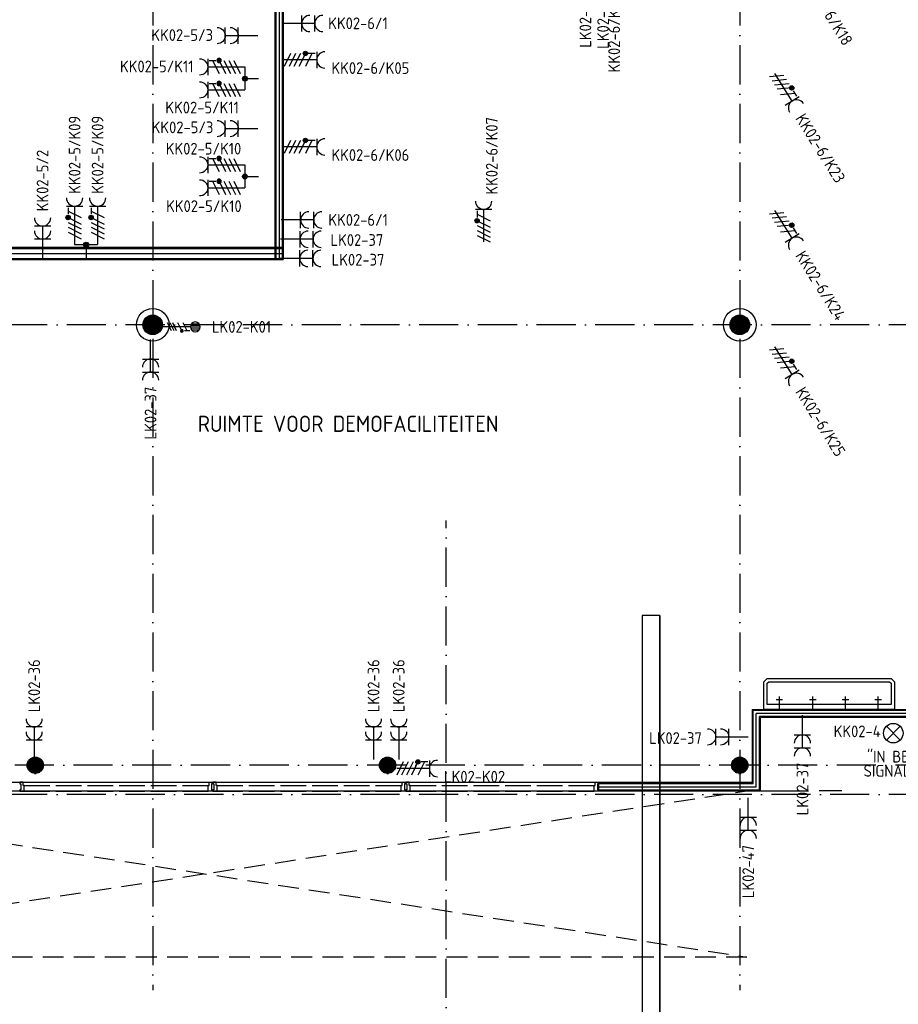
# Model space of a CAD drawing. Header units: millimetres. Extents: x 90707 to 259985, y -1262 to 84291.
# Tile 39 of 75: x 146007 to 159476, y 38393 to 53486. Entities that reach past the tile are written whole.
import ezdxf
from ezdxf.enums import TextEntityAlignment as Align

# ---------------------------------------------------------------- set-up
doc = ezdxf.new("R2010")
doc.units = ezdxf.units.MM
doc.header["$LTSCALE"] = 100
doc.linetypes.add('DASHDOT', pattern=[9, 6, -1.5, 0, -1.5])
doc.linetypes.add('HIDDEN2', pattern=[4.7625, 3.175, -1.5875])
doc.layers.get('0').update_dxf_attribs({"linetype": 'CONTINUOUS'})
for name, color, linetype in [('71', 2, 'CONTINUOUS'), ('AANSLWCD', 3, 'CONTINUOUS'), ('ABNSLWCD_ATTRIB', 2, 'CONTINUOUS'), ('AL$1----_MAATVOERING', 7, 'CONTINUOUS'), ('AL$7----_STRAMIEN', 1, 'DASHDOT'), ('AL$8----_HULPKOLOM', 2, 'CONTINUOUS'), ('AL$8----_HULPLIJNEN', 2, 'CONTINUOUS'), ('AL22----_BINNENWAND', 7, 'CONTINUOUS'), ('AL28----_KONSTRUKTIE', 3, 'CONTINUOUS'), ('AL32----_BINNENKOZ', 7, 'CONTINUOUS'), ('AL74----_INRSANITAIR', 7, 'CONTINUOUS'), ('ALL-----_REFLIJNEN', 8, 'CONTINUOUS'), ('ALXAA---_GEWBETON', 12, 'CONTINUOUS'), ('EB62203-_ATTRIB', 2, 'CONTINUOUS'), ('EB62208-_ATTRIB', 2, 'CONTINUOUS'), ('EB62209-_ATTRIB', 2, 'CONTINUOUS'), ('EB6331--_ATTRIB', 2, 'CONTINUOUS'), ('EL62203-_KRACHT-WCD230', 3, 'CONTINUOUS'), ('EL62208-_KRACHT-WCD400', 3, 'CONTINUOUS'), ('EL62209-_KRACHT-ASP400', 3, 'CONTINUOUS'), ('EL6331--_BELET230V', 3, 'CONTINUOUS'), ('EL6441--_DATACOM', 3, 'CONTINUOUS'), ('KABELGOOT', 8, 'CONTINUOUS'), ('LIJN035', 50, 'CONTINUOUS'), ('VOLGNUMMER', 7, 'CONTINUOUS')]:
    doc.layers.add(name, color=color, linetype=linetype)
doc.styles.add('1_8', font='ISO', dxfattribs={"height": 1.8})
doc.styles.add('2_0', font='iso', dxfattribs={"height": 200})
doc.styles.add('NORATT', font='isocp.shx')
doc.styles.get("Standard").update_dxf_attribs({"font": 'iso.shx'})

# ---------------------------------------------------------------- blocks, each defined once
blk = doc.blocks.new('ES3W2A')
for p, q in [((1.25, 2), (-1.25, 2)), ((0, 2), (0, -3)), ((1.25, 0), (-1.25, 0))]:
    blk.add_line(p, q)
for centre in [(0, 3.25), (0, 1.25)]:
    blk.add_arc(centre, 1.25, 180, 0)
at = {"style": '1_8'}
for tag, flags, p in [('VERMOGEN', 9, (-2.5, 5)), ('GROEP', 8, (0, 5)), ('SCHAK', 8, (2.5, 5)), ('GELIJK', 9, (5, 5)), ('KAST', 9, (7, 5)), ('TAL', 8, (2.5, 5))]:
    blk.add_attdef(tag, text='', height=1.8, rotation=90, dxfattribs=dict(at, flags=flags)).set_placement(p, align=Align.MIDDLE_CENTER)
at = {"style": '1_8', "width": 0.7, "flags": 8}
blk.add_attdef('DOEL', text='', height=1.8, rotation=90, dxfattribs=at).set_placement((-2.5, 5), align=Align.MIDDLE_LEFT)
at = {"style": '1_8', "flags": 9}
blk.add_attdef('M_CODE', text='', height=1.8, dxfattribs=at).set_placement((0, 0), align=Align.MIDDLE_CENTER)
blk = doc.blocks.new('ES2X2')
for p, q in [((-0.45, 1.4), (-0.45, 2.6)), ((-0.15, 1.27), (-0.15, 2.73)), ((0.15, 1.27), (0.15, 2.73)), ((0.45, 1.4), (0.45, 2.6)), ((0, 1.25), (0, -3))]:
    blk.add_line(p, q)
at = {"color": 1}
for p, q in [((-0.72, -0.21), (-0.72, 0.11)), ((-0.64, -0.25), (-0.64, 0.15)), ((-0.6, 1.15), (-0.6, 0.35)), ((-0.6, 0.75), (0.6, 0.15)), ((-0.56, -0.25), (-0.56, 0.15)), ((-0.48, -0.21), (-0.48, 0.11)), ((-0.6, -0.05), (0.6, -0.65)), ((-0.6, -0.85), (0.6, -1.45)), ((-0.6, -1.25), (0.6, -1.85)), ((-0.6, -1.65), (0.6, -2.25))]:
    blk.add_line(p, q, dxfattribs=at)
blk.add_circle((0, 2), 0.75)
blk.add_circle((-0.6, -0.05), 0.2, dxfattribs=at)
at = {"style": '1_8'}
for tag, flags, p in [('VERMOGEN', 9, (-2.5, 4.5)), ('GROEP', 8, (0, 4.5)), ('SCHAK', 8, (2.5, 4.5)), ('KAST', 9, (7, 4.5)), ('DOEL', 8, (-2.5, 1))]:
    blk.add_attdef(tag, text='', height=1.8, rotation=90, dxfattribs=dict(at, flags=flags)).set_placement(p, align=Align.MIDDLE_LEFT)
at = {"style": '1_8', "flags": 8}
blk.add_attdef('TAL', text='', height=1.8, rotation=90, dxfattribs=at).set_placement((2.5, 4.5), align=Align.MIDDLE_CENTER)
at = {"style": '1_8', "flags": 9}
blk.add_attdef('M_CODE', text='', height=1.8, dxfattribs=at).set_placement((0, 0), align=Align.MIDDLE_CENTER)
blk = doc.blocks.new('ES081001')
for p, q in [((1.06, -1.06), (-1.06, 1.06)), ((-1.06, -1.06), (1.06, 1.06))]:
    blk.add_line(p, q)
blk.add_circle((0, 0), 1.5)
at = {"color": 2, "style": '1_8', "flags": 8}
for tag, p in [('NUMMER', (0, 5.5)), ('CODE', (0, 3))]:
    blk.add_attdef(tag, text='', height=1.8, dxfattribs=at).set_placement(p, align=Align.MIDDLE)
at = {"style": '1_8', "flags": 8}
blk.add_attdef('M_CODE', text='', height=1.8, dxfattribs=at).set_placement((0, 0), align=Align.MIDDLE_CENTER)
blk = doc.blocks.new('ES2W4A')
at = {"color": 0, "ltscale": 0.5}
for p, q in [((-1.25, 2), (1.25, 2)), ((0, 2), (0, -3))]:
    blk.add_line(p, q, dxfattribs=at)
at = {"color": 0}
for p, q in [((-1.25, 2), (1.25, 2)), ((0, 2), (0, -3))]:
    blk.add_line(p, q, dxfattribs=at)
at = {"color": 1, "ltscale": 0.5}
for p, q in [((-1, 1.75), (-1, 0.75)), ((-1.2, -0.02), (-1.2, 0.52)), ((-1.07, -0.08), (-1.07, 0.58)), ((-1, 1.25), (1, 0.25)), ((-1, 0.25), (1, -0.75)), ((-0.93, -0.08), (-0.93, 0.58)), ((-0.8, -0.02), (-0.8, 0.52)), ((-1, -0.5), (1, -1.5)), ((-1, -1.25), (1, -2.25)), ((-1, -2), (1, -3))]:
    blk.add_line(p, q, dxfattribs=at)
at = {"color": 1}
for p, q in [((-1, 1.75), (-1, 0.75)), ((-1.2, -0.02), (-1.2, 0.52)), ((-1.07, -0.08), (-1.07, 0.58)), ((-1, 1.25), (1, 0.25)), ((-1, 0.25), (1, -0.75)), ((-0.93, -0.08), (-0.93, 0.58)), ((-0.8, -0.02), (-0.8, 0.52)), ((-1, -0.5), (1, -1.5)), ((-1, -1.25), (1, -2.25)), ((-1, -2), (1, -3))]:
    blk.add_line(p, q, dxfattribs=at)
at = {"color": 1, "ltscale": 0.5}
blk.add_circle((-1, 0.25), 0.333, dxfattribs=at)
at = {"color": 1}
blk.add_circle((-1, 0.25), 0.333, dxfattribs=at)
at = {"color": 0, "ltscale": 0.5}
blk.add_arc((0, 3.25), 1.25, 180, 0, dxfattribs=at)
at = {"color": 0}
blk.add_arc((0, 3.25), 1.25, 180, 0, dxfattribs=at)
at = {"ltscale": 0.5, "style": 'NORATT'}
for tag, flags, p in [('VERMOGEN', 9, (-3.75, 4.25)), ('GROEP', 8, (1.25, 4.25)), ('DOEL', 8, (-1.25, 4.25)), ('KAST', 9, (3.75, 4.25)), ('TAL', 8, (-3.75, 4.25))]:
    blk.add_attdef(tag, text='', height=1.8, rotation=90, dxfattribs=dict(at, flags=flags)).set_placement(p, align=Align.MIDDLE_LEFT)
at = {"style": '1_8'}
for tag, flags, p in [('VERMOGEN', 9, (-3.75, 4.25)), ('GROEP', 8, (1.25, 4.25)), ('DOEL', 8, (-1.25, 4.25)), ('KAST', 9, (3.75, 4.25)), ('TAL', 8, (-3.75, 4.25))]:
    blk.add_attdef(tag, text='', height=1.8, rotation=90, dxfattribs=dict(at, flags=flags)).set_placement(p, align=Align.MIDDLE_LEFT)
at = {"color": 0, "ltscale": 0.5, "style": 'NORATT', "width": 0.7, "flags": 8}
blk.add_attdef('SCHAK', text='', height=1.8, rotation=90, dxfattribs=at).set_placement((3.75, 4.25), align=Align.MIDDLE_LEFT)
at = {"color": 0, "style": '1_8', "width": 0.7, "flags": 8}
blk.add_attdef('SCHAK', text='', height=1.8, rotation=90, dxfattribs=at).set_placement((3.75, 4.25), align=Align.MIDDLE_LEFT)
at = {"ltscale": 0.5, "style": 'NORATT', "flags": 9}
blk.add_attdef('GELIJK', text='', height=1.8, rotation=90, dxfattribs=at).set_placement((5, 5), align=Align.MIDDLE_CENTER)
at = {"style": '1_8', "flags": 9}
blk.add_attdef('GELIJK', text='', height=1.8, rotation=90, dxfattribs=at).set_placement((5, 5), align=Align.MIDDLE_CENTER)
at = {"ltscale": 0.5, "style": 'NORATT', "flags": 9}
blk.add_attdef('M_CODE', text='', height=1.8, dxfattribs=at).set_placement((0, 0), align=Align.MIDDLE_CENTER)
at = {"style": '1_8', "flags": 9}
blk.add_attdef('M_CODE', text='', height=1.8, dxfattribs=at).set_placement((0, 0), align=Align.MIDDLE_CENTER)
blk = doc.blocks.new('EH100000')
at = {"linetype": 'ByBlock'}
for p, q in [((1, 0.5), (0, 0.5)), ((1, 0.5, 1), (0, 0.5, 1)), ((0, -0.5, 1), (1, -0.5, 1)), ((1, -0.5), (0, -0.5))]:
    blk.add_line(p, q, dxfattribs=at)
at = {"linetype": 'ByBlock', "invisible_edges": 15}
for points in [[(1, -0.5), (0, -0.5), (0, 0.5), (1, 0.5)], [(0, 0.5), (1, 0.5), (1, 0.5, 1), (0, 0.5, 1)], [(0, -0.5, 1), (1, -0.5, 1), (1, -0.5), (0, -0.5)]]:
    blk.add_3dface(points, dxfattribs=at)
at = {"linetype": 'ByBlock', "style": '2_0', "flags": 8}
blk.add_attdef('FUNCTIE', text='', height=0.5, dxfattribs=at).set_placement((0.5, 0), align=Align.MIDDLE)
at = {"linetype": 'ByBlock', "flags": 9}
blk.add_attdef('SCHOT', text='', height=0.5, dxfattribs=at).set_placement((0.5, 0), align=Align.MIDDLE)
blk = doc.blocks.new('EH100005')
blk.add_lwpolyline([(-1, -0.5), (0, -0.5), (0, 0.5), (-1, 0.5)])
at = {"style": '2_0', "flags": 9}
blk.add_attdef('HULPSTUK', text='', height=0.5, dxfattribs=at).set_placement((0, 0), align=Align.MIDDLE)
blk = doc.blocks.new('A$Cca306792')
at = {"layer": 'AL$1----_MAATVOERING', "color": 8}
for p, q in [((58803, 51070), (58803, 65105)), ((49468, 51255), (58803, 51255))]:
    blk.add_line(p, q, dxfattribs=at)
at = {"layer": 'AL$7----_STRAMIEN', "color": 1}
for points in [[(56928, 78659), (56928, 39870)], [(65928, 78659), (65928, 39870)], [(146222, 50070), (3931, 50070)], [(135522, 43320), (3452, 43320)], [(146222, 42870), (2867, 42870)]]:
    blk.add_lwpolyline(points, dxfattribs=at)
at = {"layer": 'AL$7----_STRAMIEN'}
blk.add_lwpolyline([(61428, 5550), (61428, 47073)], dxfattribs=at)
at = {"layer": 'AL$8----_HULPKOLOM', "color": 8}
for centre in [(56928, 50070), (65928, 50070)]:
    blk.add_circle(centre, 250, dxfattribs=at)
at = {"layer": 'AL$8----_HULPLIJNEN', "color": 8}
for p, q in [((28917, 43060), (66118, 43060)), ((48945, 42928), (66983, 42928)), ((67491, 42928), (67144, 42928))]:
    blk.add_line(p, q, dxfattribs=at)
at = {"layer": 'AL22----_BINNENWAND', "color": 8}
for p, q in [((58803, 51255), (58803, 59024)), ((58928, 56200), (58928, 51070)), ((58928, 51255), (48918, 51255)), ((58928, 51255), (58803, 51255)), ((48918, 51070), (58928, 51070)), ((66118, 44175), (66118, 43053)), ((66118, 44175), (68851, 44175)), ((66243, 42928), (66243, 44050)), ((68870, 44050), (66243, 44050)), ((66118, 43053), (63763, 43053)), ((63763, 43053), (63763, 42928)), ((63763, 42928), (64348, 42928))]:
    blk.add_line(p, q, dxfattribs=at)
at = {"layer": 'AL22----_BINNENWAND', "color": 8, "linetype": 'Continuous'}
for p, q in [((58818, 56213), (58818, 51070)), ((58913, 56200), (58913, 51070)), ((48918, 51240), (58928, 51240)), ((48918, 51085), (58928, 51085)), ((66133, 43038), (66133, 44160)), ((68851, 44160), (66133, 44160)), ((66228, 42943), (66228, 44065)), ((68870, 44065), (66228, 44065)), ((63763, 43038), (66133, 43038)), ((63763, 42943), (66228, 42943))]:
    blk.add_line(p, q, dxfattribs=at)
at = {"layer": 'AL28----_KONSTRUKTIE', "color": 8}
for centre, radius in [((56928, 50070), 150), ((65928, 50070), 150), ((55128, 43320), 125), ((60528, 43320), 125), ((65928, 43320), 125), ((65928, 43320), 125)]:
    blk.add_circle(centre, radius, dxfattribs=at)
at = {"layer": 'AL32----_BINNENKOZ', "color": 8}
for p, q in [((54891, 43060), (54891, 43035)), ((54941, 43060), (54891, 43060)), ((54891, 43035), (54907, 43035)), ((54907, 43035), (54907, 42943)), ((54941, 43060), (55370, 43060)), ((54941, 43009), (54941, 43060)), ((55426, 43060), (55855, 43060)), ((55911, 43060), (56340, 43060)), ((56396, 43060), (56825, 43060)), ((56881, 43060), (57310, 43060)), ((57366, 43060), (57795, 43060)), ((57795, 43009), (57795, 43060)), ((57795, 43060), (57845, 43060)), ((57845, 43035), (57829, 43035)), ((57829, 43035), (57829, 42943)), ((57845, 43060), (57845, 43035)), ((57850, 43060), (57850, 43035)), ((57900, 43060), (57850, 43060)), ((57850, 43035), (57866, 43035)), ((57866, 43035), (57866, 42943)), ((57900, 43060), (58329, 43060)), ((57900, 43009), (57900, 43060)), ((58385, 43060), (58814, 43060)), ((58870, 43060), (59299, 43060)), ((59355, 43060), (59784, 43060)), ((59840, 43060), (60269, 43060)), ((60325, 43060), (60754, 43060)), ((60754, 43009), (60754, 43060)), ((60754, 43060), (60804, 43060)), ((60804, 43035), (60788, 43035)), ((60788, 43035), (60788, 42943)), ((60804, 43060), (60804, 43035)), ((60809, 43060), (60809, 43035)), ((60859, 43060), (60809, 43060)), ((60809, 43035), (60825, 43035)), ((60825, 43035), (60825, 42943)), ((60859, 43060), (61288, 43060)), ((60859, 43009), (60859, 43060)), ((61344, 43060), (61773, 43060)), ((61829, 43060), (62258, 43060)), ((62314, 43060), (62743, 43060)), ((62799, 43060), (63228, 43060)), ((63284, 43060), (63713, 43060)), ((63713, 43009), (63713, 43060)), ((63713, 43060), (63763, 43060)), ((63763, 43035), (63747, 43035)), ((63747, 43035), (63747, 42943)), ((63763, 43060), (63763, 43035)), ((54907, 42943), (54891, 42943)), ((54891, 42943), (54891, 42921)), ((54891, 42921), (54958, 42921)), ((54958, 43009), (54941, 43009)), ((54958, 43009), (55353, 43009)), ((54958, 42921), (54958, 43009)), ((54958, 42921), (55353, 42921)), ((55443, 43009), (55838, 43009)), ((55443, 42921), (55838, 42921)), ((55928, 43009), (56323, 43009)), ((55928, 42921), (56323, 42921)), ((56413, 43009), (56808, 43009)), ((56413, 42921), (56808, 42921)), ((56898, 43009), (57293, 43009)), ((56898, 42921), (57293, 42921)), ((57383, 43009), (57778, 43009)), ((57383, 42921), (57778, 42921)), ((57778, 42921), (57778, 43009)), ((57778, 43009), (57795, 43009)), ((57845, 42921), (57778, 42921)), ((57829, 42943), (57845, 42943)), ((57845, 42943), (57845, 42921)), ((57866, 42943), (57850, 42943)), ((57850, 42943), (57850, 42921)), ((57850, 42921), (57917, 42921)), ((57917, 43009), (57900, 43009)), ((57917, 43009), (58312, 43009)), ((57917, 42921), (57917, 43009)), ((57917, 42921), (58312, 42921)), ((58402, 43009), (58797, 43009)), ((58402, 42921), (58797, 42921)), ((58887, 43009), (59282, 43009)), ((58887, 42921), (59282, 42921)), ((59372, 43009), (59767, 43009)), ((59372, 42921), (59767, 42921)), ((59857, 43009), (60252, 43009)), ((59857, 42921), (60252, 42921)), ((60342, 43009), (60737, 43009)), ((60342, 42921), (60737, 42921)), ((60737, 42921), (60737, 43009)), ((60737, 43009), (60754, 43009)), ((60804, 42921), (60737, 42921)), ((60788, 42943), (60804, 42943)), ((60804, 42943), (60804, 42921)), ((60825, 42943), (60809, 42943)), ((60809, 42943), (60809, 42921)), ((60809, 42921), (60876, 42921)), ((60876, 43009), (60859, 43009)), ((60876, 43009), (61271, 43009)), ((60876, 42921), (60876, 43009)), ((60876, 42921), (61271, 42921)), ((61361, 43009), (61756, 43009)), ((61361, 42921), (61756, 42921)), ((61846, 43009), (62241, 43009)), ((61846, 42921), (62241, 42921)), ((62331, 43009), (62726, 43009)), ((62331, 42921), (62726, 42921)), ((62816, 43009), (63211, 43009)), ((62816, 42921), (63211, 42921)), ((63301, 43009), (63696, 43009)), ((63301, 42921), (63696, 42921)), ((63696, 42921), (63696, 43009)), ((63696, 43009), (63713, 43009)), ((63763, 42921), (63696, 42921)), ((63747, 42943), (63763, 42943)), ((63763, 42943), (63763, 42921))]:
    blk.add_line(p, q, dxfattribs=at)
at = {"layer": 'AL32----_BINNENKOZ', "color": 8, "linetype": 'HIDDEN2'}
for p, q in [((49388, 42928), (66038, 42928)), ((49388, 40379), (66038, 42928)), ((49438, 42928), (66038, 40379)), ((66038, 40379), (49388, 40379))]:
    blk.add_line(p, q, dxfattribs=at)
at = {"layer": 'AL74----_INRSANITAIR', "color": 8, "linetype": 'Continuous'}
for p, q in [((66298, 44600), (66348, 44650)), ((66298, 44475), (66298, 44600)), ((66348, 44650), (68248, 44650)), ((66348, 44575), (66373, 44600)), ((66348, 44475), (66348, 44575)), ((66373, 44600), (68223, 44600)), ((68223, 44600), (68248, 44575)), ((68248, 44650), (68298, 44600)), ((68248, 44575), (68248, 44475)), ((68298, 44600), (68298, 44475)), ((66298, 44175), (66298, 44475)), ((66348, 44250), (66348, 44475)), ((68248, 44475), (68248, 44250)), ((68298, 44475), (68298, 44175)), ((68248, 44250), (66348, 44250)), ((68298, 44175), (66298, 44175))]:
    blk.add_line(p, q, dxfattribs=at)
for points in [[(66535, 44175), (66535, 44375)], [(67048, 44175), (67048, 44375)], [(67548, 44175), (67548, 44375)], [(68048, 44175), (68048, 44375)], [(66485, 44325), (66585, 44325)], [(66998, 44325), (67098, 44325)], [(67498, 44325), (67598, 44325)], [(67998, 44325), (68098, 44325)]]:
    blk.add_lwpolyline(points, dxfattribs=at)
at = {"layer": 'ALL-----_REFLIJNEN', "color": 8, "linetype": 'Continuous'}
for p, q in [((58866, 56203), (58866, 51070)), ((48918, 51162), (58928, 51162)), ((66181, 42990), (66181, 44112)), ((68851, 44112), (66181, 44112)), ((63763, 42990), (66181, 42990))]:
    blk.add_line(p, q, dxfattribs=at)
at = {"layer": 'ALXAA---_GEWBETON', "color": 8}
for p, q in [((56788, 50016), (56788, 50123)), ((56808, 49980), (56808, 50160)), ((56828, 49958), (56828, 50181)), ((56848, 49943), (56848, 50196)), ((56868, 49932), (56868, 50207)), ((56888, 49925), (56888, 50214)), ((56908, 49921), (56908, 50218)), ((56928, 49920), (56928, 50220)), ((56948, 49921), (56948, 50218)), ((56968, 49925), (56968, 50214)), ((56988, 49932), (56988, 50207)), ((57008, 49943), (57008, 50196)), ((57028, 49958), (57028, 50181)), ((57048, 49980), (57048, 50160)), ((57068, 50016), (57068, 50123)), ((65788, 50016), (65788, 50123)), ((65808, 49980), (65808, 50160)), ((65828, 49958), (65828, 50181)), ((65848, 49943), (65848, 50196)), ((65868, 49932), (65868, 50207)), ((65888, 49925), (65888, 50214)), ((65908, 49921), (65908, 50218)), ((65928, 49920), (65928, 50220)), ((65948, 49921), (65948, 50218)), ((65968, 49925), (65968, 50214)), ((65988, 49932), (65988, 50207)), ((66008, 49943), (66008, 50196)), ((66028, 49958), (66028, 50181)), ((66048, 49980), (66048, 50160)), ((66068, 50016), (66068, 50123)), ((55004, 43335), (55252, 43335)), ((55009, 43355), (55248, 43355)), ((55016, 43375), (55240, 43375)), ((55029, 43395), (55228, 43395)), ((55048, 43415), (55209, 43415)), ((55081, 43435), (55176, 43435)), ((60404, 43335), (60652, 43335)), ((60409, 43355), (60648, 43355)), ((60416, 43375), (60640, 43375)), ((60429, 43395), (60628, 43395)), ((60448, 43415), (60609, 43415)), ((60481, 43435), (60576, 43435)), ((65804, 43335), (66052, 43335)), ((65804, 43335), (66052, 43335)), ((65809, 43355), (66048, 43355)), ((65809, 43355), (66048, 43355)), ((65816, 43375), (66040, 43375)), ((65816, 43375), (66040, 43375)), ((65829, 43395), (66028, 43395)), ((65829, 43395), (66028, 43395)), ((65848, 43415), (66009, 43415)), ((65848, 43415), (66009, 43415)), ((65881, 43435), (65976, 43435)), ((65881, 43435), (65976, 43435)), ((55003, 43315), (55253, 43315)), ((55006, 43295), (55251, 43295)), ((55011, 43275), (55245, 43275)), ((55021, 43255), (55236, 43255)), ((55036, 43235), (55221, 43235)), ((55059, 43215), (55197, 43215)), ((55115, 43195), (55142, 43195)), ((60403, 43315), (60653, 43315)), ((60406, 43295), (60651, 43295)), ((60411, 43275), (60645, 43275)), ((60421, 43255), (60636, 43255)), ((60436, 43235), (60621, 43235)), ((60459, 43215), (60597, 43215)), ((60515, 43195), (60542, 43195)), ((65803, 43315), (66053, 43315)), ((65803, 43315), (66053, 43315)), ((65806, 43295), (66051, 43295)), ((65806, 43295), (66051, 43295)), ((65811, 43275), (66045, 43275)), ((65811, 43275), (66045, 43275)), ((65821, 43255), (66036, 43255)), ((65821, 43255), (66036, 43255)), ((65836, 43235), (66021, 43235)), ((65836, 43235), (66021, 43235)), ((65859, 43215), (65997, 43215)), ((65859, 43215), (65997, 43215)), ((65915, 43195), (65942, 43195)), ((65915, 43195), (65942, 43195))]:
    blk.add_line(p, q, dxfattribs=at)
at = {"layer": 'KABELGOOT', "yscale": 270, "zscale": 60, "rotation": 90}
for name, p, xscale in [('EH100000', (64569, 37891), 7723.999999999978), ('EH100005', (64569, 45615), 60)]:
    blk.add_blockref(name, p, dxfattribs=dict(at, xscale=xscale))
at = {"layer": 'VOLGNUMMER', "color": 252, "linetype": 'ByBlock'}
blk.add_text('RUIMTE VOOR DEMOFACILITEITEN', height=250, dxfattribs=at).set_placement((57620, 48428))
for tag, p in [('0.28', (16187, 74214)), ('0.16', (78893, 73105)), ('0.17', (62961, 72994)), ('0.29', (35887, 72529)), ('0.18', (53124, 64542)), ('0.701', (85482, 63517)), ('0.30', (29366, 63128)), ('0.32', (36092, 63166)), ('0.12', (90689, 63024)), ('0.29A', (33165, 62745)), ('0.30', (38191, 61494)), ('0.27', (17657, 61363)), ('0.19', (61479, 61433)), ('0.14', (89762, 60088)), ('0.33', (45869, 59450)), ('0.15', (73454, 57402)), ('0.801', (112714, 57073)), ('0.25', (28058, 57013)), ('0.18A', (61029, 56759)), ('0.26A', (36299, 54851)), ('0.20', (60895, 53506)), ('0.800', (90980, 50804)), ('0.25A', (73288, 48435)), ('0.21', (58702, 48178)), ('0.300', (94483, 48257)), ('0.24', (35041, 47783)), ('0.102', (87631, 47613)), ('0.26', (18559, 46119)), ('0.203', (95795, 46197)), ('0.802', (68387, 42721)), ('0.204', (95497, 42149)), ('0.07B', (66790, 38909)), ('0.702', (95327, 36513))]:
    blk.add_attdef(tag, text='', height=250, dxfattribs=at).set_placement(p, align=Align.MIDDLE_CENTER)
at = {"layer": 'VOLGNUMMER', "color": 8, "linetype": 'ByBlock'}
blk.add_attdef('0.600', text='', height=250, dxfattribs=at).set_placement((96800, 48300), align=Align.MIDDLE_CENTER)

msp = doc.modelspace()

# ---------------------------------------------------------------- linework, layer by layer
at = {"layer": '71'}
for centre, radius in [((149460, 52582), 37.5), ((149460, 52582), 25), ((149460, 52582), 12.5), ((149460, 51082), 37.5), ((149460, 51082), 25), ((149460, 51082), 12.5), ((147027, 50037), 37.5), ((147027, 50037), 25), ((147027, 50037), 12.5)]:
    msp.add_circle(centre, radius, dxfattribs=at)
at = {"layer": 'LIJN035', "color": 90}
for p, q in [((149362, 52761), (149460, 52761)), ((149460, 52761), (149460, 52408)), ((149460, 52585), (149669, 52585)), ((149361, 52408), (149460, 52408)), ((149362, 51260), (149460, 51260)), ((149460, 51260), (149460, 50908)), ((149460, 51084), (149669, 51084)), ((149361, 50908), (149460, 50908)), ((146849, 50136), (146849, 50037)), ((147201, 50137), (147201, 50037)), ((146849, 50037), (147201, 50037)), ((147025, 50037), (147025, 49828))]:
    msp.add_line(p, q, dxfattribs=at)

# ---------------------------------------------------------------- block references
at = {"layer": 'AANSLWCD'}
ref = msp.add_blockref('ES3W2A', (158007, 42523), dxfattribs=dict(at, xscale=100, yscale=100, zscale=100, rotation=180))
ref.add_attrib('GROEP', 'LK02-37', dxfattribs={"layer": 'ABNSLWCD_ATTRIB', "color": 1, "height": 180, "rotation": 90, "style": '1_8', "flags": 8}).set_placement((158007, 42098), align=Align.MIDDLE_RIGHT)
ref = msp.add_blockref('ES3W2A', (157175, 41260, 1050), dxfattribs=dict(at, xscale=100, yscale=100, zscale=100, rotation=180))
ref.add_attrib('GROEP', 'LK02-47', dxfattribs={"layer": 'ABNSLWCD_ATTRIB', "color": 1, "height": 180, "rotation": 90, "style": '1_8', "flags": 8}).set_placement((157175, 40835, 1050), align=Align.MIDDLE_RIGHT)
at = {"layer": 'EL62203-_KRACHT-WCD230'}
ref = msp.add_blockref('ES3W2A', (154654, 54266, 1050), dxfattribs=dict(at, xscale=-100, yscale=100, zscale=100, rotation=180))
ref.add_attrib('GROEP', 'LK02-31', dxfattribs={"layer": 'EB62203-_ATTRIB', "color": 1, "height": 180, "rotation": 90, "style": '1_8', "flags": 8}).set_placement((154679, 53056, 1050), align=Align.MIDDLE_LEFT)
ref = msp.add_blockref('ES3W2A', (154954, 54250, 1050), dxfattribs=dict(at, xscale=100, yscale=100, zscale=100, rotation=180))
ref.add_attrib('GROEP', 'LK02-31', dxfattribs={"layer": 'EB62203-_ATTRIB', "color": 1, "height": 180, "rotation": 90, "style": '1_8', "flags": 8}).set_placement((154950, 53040, 1050), align=Align.MIDDLE_LEFT)
ref = msp.add_blockref('ES3W2A', (150331, 53427, 1050), dxfattribs=dict(at, xscale=100, yscale=100, zscale=100, rotation=270))
ref.add_attrib('GROEP', 'KK02-6/1 ', dxfattribs={"layer": 'EB62203-_ATTRIB', "color": 1, "height": 180, "style": '1_8', "flags": 8}).set_placement((150737, 53430, 1050), align=Align.MIDDLE_LEFT)
ref = msp.add_blockref('ES3W2A', (149357, 53241, 1050), dxfattribs=dict(at, xscale=-100, yscale=100, zscale=100, rotation=90))
ref.add_attrib('GROEP', 'KK02-5/3', dxfattribs={"layer": 'EB62203-_ATTRIB', "color": 1, "height": 180, "style": '1_8', "flags": 8}).set_placement((148025, 53250, 1050), align=Align.MIDDLE_LEFT)
ref = msp.add_blockref('ES3W2A', (149357, 51817, 1050), dxfattribs=dict(at, xscale=-100, yscale=100, zscale=100, rotation=90))
ref.add_attrib('GROEP', 'KK02-5/3', dxfattribs={"layer": 'EB62203-_ATTRIB', "color": 1, "height": 180, "style": '1_8', "flags": 8}).set_placement((148030, 51835, 1050), align=Align.MIDDLE_LEFT)
ref = msp.add_blockref('ES3W2A', (146357, 50123, 1050), dxfattribs=dict(at, xscale=100, yscale=100, zscale=100))
ref.add_attrib('GROEP', 'KK02-5/2', dxfattribs={"layer": 'EB62203-_ATTRIB', "color": 1, "height": 180, "rotation": 90, "style": '1_8', "flags": 8}).set_placement((146357, 50548, 1050), align=Align.MIDDLE_LEFT)
ref = msp.add_blockref('ES3W2A', (150314, 50416, 1050), dxfattribs=dict(at, xscale=100, yscale=100, zscale=100, rotation=270))
ref.add_attrib('GROEP', 'KK02-6/1 ', dxfattribs={"layer": 'EB62203-_ATTRIB', "color": 1, "height": 180, "style": '1_8', "flags": 8}).set_placement((150739, 50416, 1050), align=Align.MIDDLE_LEFT)
ref = msp.add_blockref('ES3W2A', (150305, 50121), dxfattribs=dict(at, xscale=100, yscale=100, zscale=100, rotation=270))
ref.add_attrib('GROEP', 'LK02-37 ', dxfattribs={"layer": 'EB62203-_ATTRIB', "color": 1, "height": 180, "style": '1_8', "flags": 8}).set_placement((151683, 50108), align=Align.MIDDLE_RIGHT)
ref = msp.add_blockref('ES3W2A', (150301, 49826, 1050), dxfattribs=dict(at, xscale=100, yscale=100, zscale=100, rotation=270))
ref.add_attrib('GROEP', 'LK02-37 ', dxfattribs={"layer": 'EB62203-_ATTRIB', "color": 1, "height": 180, "style": '1_8', "flags": 8}).set_placement((151701, 49806, 1050), align=Align.MIDDLE_RIGHT)
ref = msp.add_blockref('ES3W2A', (148013, 48284, 1050), dxfattribs=dict(at, xscale=100, yscale=100, zscale=100, rotation=180))
ref.add_attrib('GROEP', 'LK02-37', dxfattribs={"layer": 'EB62203-_ATTRIB', "color": 1, "height": 180, "rotation": 90, "style": '1_8', "flags": 8}).set_placement((148013, 47859, 1050), align=Align.MIDDLE_RIGHT)
ref = msp.add_blockref('ES3W2A', (146229, 42444), dxfattribs=dict(at, xscale=100, yscale=100, zscale=100))
ref.add_attrib('GROEP', 'LK02-36 ', dxfattribs={"layer": 'EB62203-_ATTRIB', "color": 1, "height": 180, "rotation": 90, "style": '1_8', "flags": 8}).set_placement((146229, 42869), align=Align.MIDDLE_LEFT)
ref = msp.add_blockref('ES3W2A', (151431, 42444), dxfattribs=dict(at, xscale=100, yscale=100, zscale=100))
ref.add_attrib('GROEP', 'LK02-36 ', dxfattribs={"layer": 'EB62203-_ATTRIB', "color": 1, "height": 180, "rotation": 90, "style": '1_8', "flags": 8}).set_placement((151431, 42869), align=Align.MIDDLE_LEFT)
ref = msp.add_blockref('ES3W2A', (151817, 42444), dxfattribs=dict(at, xscale=100, yscale=100, zscale=100))
ref.add_attrib('GROEP', 'LK02-36 ', dxfattribs={"layer": 'EB62203-_ATTRIB', "color": 1, "height": 180, "rotation": 90, "style": '1_8', "flags": 8}).set_placement((151817, 42869), align=Align.MIDDLE_LEFT)
ref = msp.add_blockref('ES3W2A', (156877, 42492, 1050), dxfattribs=dict(at, xscale=-100, yscale=100, zscale=100, rotation=90))
ref.add_attrib('GROEP', 'LK02-37 ', dxfattribs={"layer": 'EB62203-_ATTRIB', "color": 1, "height": 180, "style": '1_8', "flags": 8}).set_placement((155656, 42474, 1050), align=Align.MIDDLE_LEFT)
at = {"layer": 'EL62208-_KRACHT-WCD400', "ltscale": 0.5}
ref = msp.add_blockref('ES2W4A', (157870, 54495), dxfattribs=dict(at, xscale=100, yscale=100, zscale=100, rotation=212.0261621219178))
ref.add_attrib('GROEP', 'KK02-6/K18', dxfattribs={"layer": 'EB62208-_ATTRIB', "color": 1, "ltscale": 0.5, "height": 180, "rotation": 302.0262, "style": 'NORATT', "flags": 8}).set_placement((158092, 54108), align=Align.MIDDLE_LEFT)
ref = msp.add_blockref('ES2W4A', (155245, 54262), dxfattribs=dict(at, xscale=100, yscale=100, zscale=100, rotation=180))
ref.add_attrib('GROEP', 'KK02-6/K17', dxfattribs={"layer": 'EB62208-_ATTRIB', "color": 1, "ltscale": 0.5, "height": 180, "rotation": 90, "style": 'NORATT', "flags": 8}).set_placement((155120, 53837), align=Align.MIDDLE_RIGHT)
ref = msp.add_blockref('ES2W4A', (150361, 52869), dxfattribs=dict(at, xscale=100, yscale=100, zscale=100, rotation=270))
ref.add_attrib('GROEP', 'KK02-6/K05', dxfattribs={"layer": 'EB62208-_ATTRIB', "color": 1, "ltscale": 0.5, "height": 180, "style": 'NORATT', "flags": 8}).set_placement((150786, 52744), align=Align.MIDDLE_LEFT)
at = {"layer": 'EL62208-_KRACHT-WCD400'}
ref = msp.add_blockref('ES2W4A', (149089, 52761), dxfattribs=dict(at, xscale=-100, yscale=100, zscale=100, rotation=90))
ref.add_attrib('GROEP', 'KK02-5/K11', dxfattribs={"layer": 'EB62208-_ATTRIB', "color": 1, "height": 180, "style": '1_8', "flags": 8}).set_placement((147545, 52769), align=Align.MIDDLE_LEFT)
at = {"layer": 'EL62208-_KRACHT-WCD400', "ltscale": 0.5}
ref = msp.add_blockref('ES2W4A', (157744, 52408), dxfattribs=dict(at, xscale=100, yscale=100, zscale=100, rotation=212.0261621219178))
ref.add_attrib('GROEP', 'KK02-6/K23', dxfattribs={"layer": 'EB62208-_ATTRIB', "color": 1, "ltscale": 0.5, "height": 180, "rotation": 302.0262, "style": 'NORATT', "flags": 8}).set_placement((157967, 52020), align=Align.MIDDLE_LEFT)
at = {"layer": 'EL62208-_KRACHT-WCD400'}
ref = msp.add_blockref('ES2W4A', (149089, 52408), dxfattribs=dict(at, xscale=-100, yscale=100, zscale=100, rotation=90))
ref.add_attrib('GROEP', 'KK02-5/K11', dxfattribs={"layer": 'EB62208-_ATTRIB', "color": 1, "height": 180, "style": '1_8', "flags": 8}).set_placement((148240, 52139), align=Align.MIDDLE_LEFT)
ref = msp.add_blockref('ES2W4A', (146849, 50428), dxfattribs=dict(at, xscale=100, yscale=100, zscale=100))
ref.add_attrib('GROEP', 'KK02-5/K09', dxfattribs={"layer": 'EB62208-_ATTRIB', "color": 1, "height": 180, "rotation": 90, "style": '1_8', "flags": 8}).set_placement((146849, 50816), align=Align.MIDDLE_LEFT)
ref = msp.add_blockref('ES2W4A', (147201, 50428), dxfattribs=dict(at, xscale=100, yscale=100, zscale=100))
ref.add_attrib('GROEP', 'KK02-5/K09', dxfattribs={"layer": 'EB62208-_ATTRIB', "color": 1, "height": 180, "rotation": 90, "style": '1_8', "flags": 8}).set_placement((147201, 50816), align=Align.MIDDLE_LEFT)
at = {"layer": 'EL62208-_KRACHT-WCD400', "ltscale": 0.5}
ref = msp.add_blockref('ES2W4A', (153119, 50379), dxfattribs=dict(at, xscale=100, yscale=100, zscale=100))
ref.add_attrib('GROEP', 'KK02-6/K07', dxfattribs={"layer": 'EB62208-_ATTRIB', "color": 1, "ltscale": 0.5, "height": 180, "rotation": 90, "style": 'NORATT', "flags": 8}).set_placement((153244, 50804), align=Align.MIDDLE_LEFT)
ref = msp.add_blockref('ES2W4A', (150361, 51536), dxfattribs=dict(at, xscale=100, yscale=100, zscale=100, rotation=270))
ref.add_attrib('GROEP', 'KK02-6/K06', dxfattribs={"layer": 'EB62208-_ATTRIB', "color": 1, "ltscale": 0.5, "height": 180, "style": 'NORATT', "flags": 8}).set_placement((150786, 51411), align=Align.MIDDLE_LEFT)
at = {"layer": 'EL62208-_KRACHT-WCD400'}
ref = msp.add_blockref('ES2W4A', (149089, 51260), dxfattribs=dict(at, xscale=-100, yscale=100, zscale=100, rotation=90))
ref.add_attrib('GROEP', 'KK02-5/K10', dxfattribs={"layer": 'EB62208-_ATTRIB', "color": 1, "height": 180, "style": '1_8', "flags": 8}).set_placement((148246, 51508), align=Align.MIDDLE_LEFT)
ref = msp.add_blockref('ES2W4A', (149089, 50908), dxfattribs=dict(at, xscale=-100, yscale=100, zscale=100, rotation=90))
ref.add_attrib('GROEP', 'KK02-5/K10', dxfattribs={"layer": 'EB62208-_ATTRIB', "color": 1, "height": 180, "style": '1_8', "flags": 8}).set_placement((148252, 50627), align=Align.MIDDLE_LEFT)
at = {"layer": 'EL62208-_KRACHT-WCD400', "ltscale": 0.5}
ref = msp.add_blockref('ES2W4A', (157744, 50304), dxfattribs=dict(at, xscale=100, yscale=100, zscale=100, rotation=212.0261621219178))
ref.add_attrib('GROEP', 'KK02-6/K24', dxfattribs={"layer": 'EB62208-_ATTRIB', "color": 1, "ltscale": 0.5, "height": 180, "rotation": 302.0262, "style": 'NORATT', "flags": 8}).set_placement((157967, 49917), align=Align.MIDDLE_LEFT)
ref = msp.add_blockref('ES2W4A', (157744, 48217), dxfattribs=dict(at, xscale=100, yscale=100, zscale=100, rotation=212.0261621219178))
ref.add_attrib('GROEP', 'KK02-6/K25', dxfattribs={"layer": 'EB62208-_ATTRIB', "color": 1, "ltscale": 0.5, "height": 180, "rotation": 302.0262, "style": 'NORATT', "flags": 8}).set_placement((157967, 47829), align=Align.MIDDLE_LEFT)
ref = msp.add_blockref('ES2W4A', (152087, 42007, 1050), dxfattribs=dict(at, xscale=100, yscale=100, zscale=100, rotation=270))
ref.add_attrib('GROEP', 'LK02-K02 ', dxfattribs={"layer": 'EB62208-_ATTRIB', "color": 1, "ltscale": 0.5, "height": 180, "style": 'NORATT', "flags": 8}).set_placement((152512, 41882, 1050), align=Align.MIDDLE_LEFT)
at = {"layer": 'EL62209-_KRACHT-ASP400'}
ref = msp.add_blockref('ES2X2', (148498, 48777, 1050), dxfattribs=dict(at, xscale=-100, yscale=100, zscale=100, rotation=270))
ref.add_attrib('GROEP', 'LK02-K01', dxfattribs={"layer": 'EB62209-_ATTRIB', "color": 1, "height": 180, "style": '1_8', "flags": 8}).set_placement((149861, 48777, 1050), align=Align.MIDDLE_RIGHT)
at = {"layer": 'EL6331--_BELET230V'}
ref = msp.add_blockref('ES081001', (159399, 42549), dxfattribs=dict(at, xscale=100, yscale=100, zscale=100))
ref.add_attrib('CODE', '"IN BEDRIJF"', dxfattribs={"layer": 'EB6331--_ATTRIB', "color": 1, "height": 180, "style": '1_8', "flags": 8}).set_placement((159633, 42206), align=Align.MIDDLE)
ref.add_attrib('NUMMER', 'KK02-4', dxfattribs={"layer": 'EB6331--_ATTRIB', "color": 1, "height": 180, "style": '1_8', "flags": 8}).set_placement((158845, 42577), align=Align.MIDDLE)
ref.add_attrib('M_CODE', 'SIGNALERING', dxfattribs={"layer": 'EB6331--_ATTRIB', "color": 1, "height": 180, "style": '1_8', "flags": 8}).set_placement((159592, 41972), align=Align.MIDDLE_CENTER)
at = {"layer": 'EL6441--_DATACOM'}
msp.add_blockref('A$Cca306792', (91118, -1262), dxfattribs=at)

doc.saveas('drawing.dxf')
